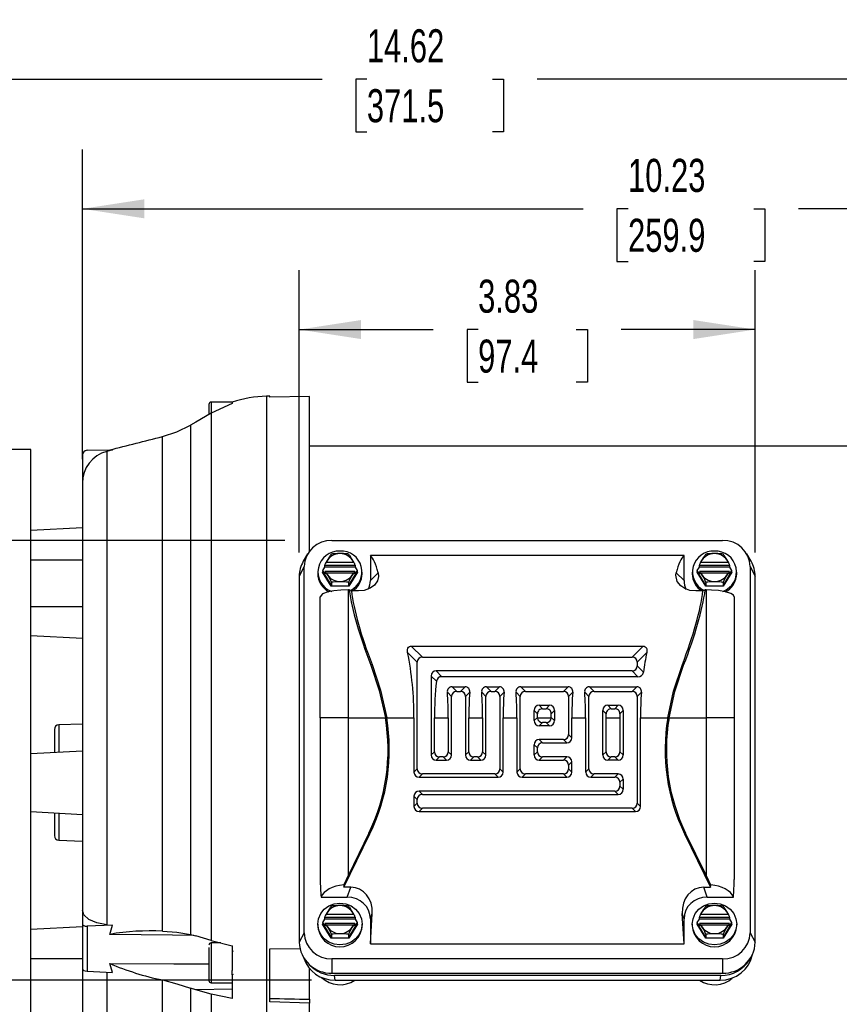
# Model space of a CAD drawing. Header units: inches. Extents: x 0 to 11, y 0 to 8.5.
# Tile 4 of 13: x 1.8 to 3.5, y 2.7 to 4.8. Entities that reach past the tile are written whole.
import ezdxf

# ---------------------------------------------------------------- set-up
doc = ezdxf.new("R2010")
doc.units = ezdxf.units.IN
doc.header["$MEASUREMENT"] = 0
doc.layers.add('DIMENSIONS', color=140, linetype='Continuous', lineweight=25)
doc.styles.add('SLDTEXTSTYLE0', font='TXT', dxfattribs={"width": 0.7})
doc.dimstyles.new('SLDDIMSTYLE1', dxfattribs={"dimtxt": 0.069444, "dimasz": 0.13, "dimexe": 0, "dimexo": 0.0625, "dimgap": 0.017361, "dimtad": 0, "dimtih": 1, "dimtoh": 1, "dimlfac": 4, "dimrnd": 1e-09, "dimzin": 4, "dimdsep": 46, "dimtxsty": 'SLDTEXTSTYLE0', "dimsah": 1, "dimcen": 0.09, "dimadec": 0, "dimazin": 1, "dimtfac": 1, "dimtofl": 0, "dimtmove": 0, "dimatfit": 3, "dimfxl": 0, "dimfrac": 2, "dimtolj": 1, "dimtzin": 12, "dimarcsym": 0})
doc.dimstyles.new('SLDDIMSTYLE2', dxfattribs={"dimtxt": 0.069444, "dimasz": 0.13, "dimexe": 0, "dimexo": 0.0625, "dimgap": 0.017361, "dimtad": 0, "dimtih": 1, "dimtoh": 1, "dimlfac": 4, "dimrnd": 1e-09, "dimzin": 12, "dimdsep": 46, "dimtxsty": 'SLDTEXTSTYLE0', "dimsah": 1, "dimcen": 0.09, "dimadec": 0, "dimazin": 3, "dimtfac": 1, "dimtmove": 0, "dimatfit": 0, "dimfxl": 0, "dimfrac": 2, "dimtolj": 1, "dimtzin": 12, "dimarcsym": 0})
doc.dimstyles.new('SLDDIMSTYLE3', dxfattribs={"dimtxt": 0.069444, "dimasz": 0.13, "dimexe": 0, "dimexo": 0.0625, "dimgap": 0.017361, "dimtad": 0, "dimtih": 1, "dimtoh": 1, "dimlfac": 4, "dimrnd": 1e-09, "dimzin": 12, "dimdsep": 46, "dimtxsty": 'SLDTEXTSTYLE0', "dimsah": 1, "dimcen": 0.09, "dimadec": 0, "dimazin": 3, "dimtfac": 1, "dimtofl": 0, "dimtmove": 0, "dimatfit": 3, "dimfxl": 0, "dimfrac": 2, "dimtolj": 1, "dimtzin": 12, "dimarcsym": 0})

# ---------------------------------------------------------------- blocks, each defined once
blk = doc.blocks.new('_D_2')
at = {"layer": 'DIMENSIONS'}
for p, q in [((4.0364, 3.0461), (4.0364, 2.0295)), ((3.3489, 2.1545), (3.0989, 2.1545)), ((3.5895, 2.1543), (3.5661, 2.1543)), ((3.5661, 2.1543), (3.5661, 2.0439)), ((3.7959, 2.1543), (3.8192, 2.1543)), ((3.8192, 2.1543), (3.8192, 2.0439)), ((4.0364, 2.1545), (4.2864, 2.1545)), ((3.5661, 2.0439), (3.5895, 2.0439)), ((3.8192, 2.0439), (3.7959, 2.0439))]:
    blk.add_line(p, q, dxfattribs=at)
for points in [[(3.3489, 2.1545), (3.2189, 2.1745), (3.2189, 2.1345)], [(4.0364, 2.1545), (4.1664, 2.1345), (4.1664, 2.1745)]]:
    blk.add_solid(points, dxfattribs=at)
at = {"layer": 'DIMENSIONS', "char_height": 0.06944, "attachment_point": 1, "style": 'SLDTEXTSTYLE0'}
for s, insert in [('2.75', (3.5895, 2.2594)), ('69.9', (3.5895, 2.1334))]:
    blk.add_mtext(s, dxfattribs=dict(at, insert=insert))
blk = doc.blocks.new('_D_4')
at = {"layer": 'DIMENSIONS'}
for p, q in [((2.3726, 3.6884), (0.5144, 3.6884)), ((0.6394, 3.6884), (0.6394, 3.3524)), ((0.5362, 3.2261), (0.5129, 3.2261)), ((0.5129, 3.2261), (0.5129, 3.1157)), ((0.7426, 3.2261), (0.7659, 3.2261)), ((0.7659, 3.2261), (0.7659, 3.1157)), ((0.5129, 3.1157), (0.5362, 3.1157)), ((0.7659, 3.1157), (0.7426, 3.1157)), ((0.6394, 2.7641), (0.6394, 3.1001)), ((2.4283, 2.7641), (0.5144, 2.7641))]:
    blk.add_line(p, q, dxfattribs=at)
for points in [[(0.6394, 3.6884), (0.6194, 3.5584), (0.6594, 3.5584)], [(0.6394, 2.7641), (0.6594, 2.8941), (0.6194, 2.8941)]]:
    blk.add_solid(points, dxfattribs=at)
at = {"layer": 'DIMENSIONS', "char_height": 0.06944, "attachment_point": 1, "style": 'SLDTEXTSTYLE0'}
for s, insert in [('3.70', (0.5362, 3.3312)), ('93.9', (0.5362, 3.2052))]:
    blk.add_mtext(s, dxfattribs=dict(at, insert=insert))
blk = doc.blocks.new('_D_5')
at = {"layer": 'DIMENSIONS'}
for p, q in [((0.8489, 3.7565), (0.8489, 4.7831)), ((4.5049, 3.3275), (4.5049, 4.7831)), ((0.8489, 4.6581), (2.4507, 4.6581)), ((2.5448, 4.658), (2.5215, 4.658)), ((2.5215, 4.658), (2.5215, 4.5475)), ((2.809, 4.658), (2.8323, 4.658)), ((2.8323, 4.658), (2.8323, 4.5475)), ((4.5049, 4.6581), (2.9031, 4.6581)), ((2.5215, 4.5475), (2.5448, 4.5475)), ((2.8323, 4.5475), (2.809, 4.5475))]:
    blk.add_line(p, q, dxfattribs=at)
for points in [[(0.8489, 4.6581), (0.9789, 4.6381), (0.9789, 4.6781)], [(4.5049, 4.6581), (4.3749, 4.6781), (4.3749, 4.6381)]]:
    blk.add_solid(points, dxfattribs=at)
at = {"layer": 'DIMENSIONS', "char_height": 0.06944, "attachment_point": 1, "style": 'SLDTEXTSTYLE0'}
for s, insert in [('14.62', (2.5448, 4.763)), ('371.5', (2.5448, 4.637))]:
    blk.add_mtext(s, dxfattribs=dict(at, insert=insert))
blk = doc.blocks.new('_D_7')
at = {"layer": 'DIMENSIONS'}
for p, q in [((2.4026, 3.6633), (2.4026, 4.2568)), ((3.3612, 3.6633), (3.3612, 4.2568)), ((2.4026, 4.1318), (2.6845, 4.1318)), ((2.7787, 4.1316), (2.7554, 4.1316)), ((2.7554, 4.1316), (2.7554, 4.0212)), ((2.9851, 4.1316), (3.0084, 4.1316)), ((3.0084, 4.1316), (3.0084, 4.0212)), ((3.3612, 4.1318), (3.0792, 4.1318)), ((2.7554, 4.0212), (2.7787, 4.0212)), ((3.0084, 4.0212), (2.9851, 4.0212))]:
    blk.add_line(p, q, dxfattribs=at)
for points in [[(2.4026, 4.1318), (2.5326, 4.1118), (2.5326, 4.1518)], [(3.3612, 4.1318), (3.2312, 4.1518), (3.2312, 4.1118)]]:
    blk.add_solid(points, dxfattribs=at)
at = {"layer": 'DIMENSIONS', "char_height": 0.06944, "attachment_point": 1, "style": 'SLDTEXTSTYLE0'}
for s, insert in [('3.83', (2.7787, 4.2367)), ('97.4', (2.7787, 4.1107))]:
    blk.add_mtext(s, dxfattribs=dict(at, insert=insert))
blk = doc.blocks.new('_D_8')
at = {"layer": 'DIMENSIONS'}
for p, q in [((1.9468, 3.8591), (1.9468, 4.5106)), ((4.5049, 3.3275), (4.5049, 4.5106)), ((1.9468, 4.3856), (2.9996, 4.3856)), ((3.0938, 4.3855), (3.0705, 4.3855)), ((3.0705, 4.3855), (3.0705, 4.2751)), ((3.358, 4.3855), (3.3813, 4.3855)), ((3.3813, 4.3855), (3.3813, 4.2751)), ((4.5049, 4.3856), (3.4521, 4.3856)), ((3.0705, 4.2751), (3.0938, 4.2751)), ((3.3813, 4.2751), (3.358, 4.2751))]:
    blk.add_line(p, q, dxfattribs=at)
for points in [[(1.9468, 4.3856), (2.0768, 4.3656), (2.0768, 4.4056)], [(4.5049, 4.3856), (4.3749, 4.4056), (4.3749, 4.3656)]]:
    blk.add_solid(points, dxfattribs=at)
at = {"layer": 'DIMENSIONS', "char_height": 0.06944, "attachment_point": 1, "style": 'SLDTEXTSTYLE0'}
for s, insert in [('10.23', (3.0938, 4.4906)), ('259.9', (3.0938, 4.3646))]:
    blk.add_mtext(s, dxfattribs=dict(at, insert=insert))

msp = doc.modelspace()

# ---------------------------------------------------------------- linework, layer by layer
for p, q in [((2.21259, 3.97431), (2.21259, 3.95333)), ((2.26181, 3.97924), (2.21752, 3.97924)), ((2.21752, 3.97924), (2.21752, 3.95652)), ((2.26181, 3.97635), (2.21753, 3.95619)), ((2.26181, 3.97891), (2.26181, 3.97924)), ((2.26181, 3.97889), (2.26181, 3.97635)), ((2.34055, 3.99194), (2.33412, 3.99177)), ((2.33412, 3.99177), (2.33412, 2.45409)), ((2.34055, 3.98938), (2.34055, 3.99194)), ((2.42421, 3.9914), (2.34055, 3.98938)), ((2.42421, 3.66586), (2.42421, 3.9914)), ((2.21753, 3.95619), (2.18519, 3.9374)), ((2.21753, 3.95619), (2.21753, 2.84727)), ((2.18519, 3.9374), (2.17428, 3.93109)), ((2.17428, 3.93109), (2.17428, 2.86021)), ((2.11493, 2.86706), (2.11493, 3.90693)), ((1.83858, 3.87933), (1.79133, 3.87933)), ((1.83858, 2.47973), (1.83858, 3.87933)), ((1.95652, 3.87794), (2.01005, 3.87888)), ((2.01005, 3.87888), (1.99791, 3.87566)), ((1.99791, 3.87566), (1.99791, 2.88066)), ((3.80216, 3.88696), (2.42421, 3.88696)), ((1.94685, 3.8681), (1.94685, 3.80911)), ((1.94685, 3.80911), (1.94685, 3.17953)), ((1.94685, 3.71483), (1.83858, 3.70915)), ((2.47145, 3.68843), (3.29232, 3.68843)), ((1.83858, 3.64803), (1.94685, 3.64803)), ((2.42029, 3.66009), (2.41118, 3.64464)), ((2.45957, 3.64304), (2.45902, 3.64269)), ((2.45957, 3.64304), (2.5168, 3.64304)), ((2.51735, 3.64269), (2.5168, 3.64304)), ((3.21161, 3.65659), (2.55216, 3.65659)), ((2.55216, 3.65659), (2.55216, 3.6041)), ((3.21161, 3.6041), (3.21161, 3.65659)), ((3.24698, 3.64304), (3.24642, 3.64269)), ((3.24698, 3.64304), (3.3042, 3.64304)), ((3.30475, 3.64269), (3.3042, 3.64304)), ((3.35259, 3.64464), (3.34348, 3.66009)), ((2.41297, 3.63347), (2.40255, 3.61327)), ((2.41297, 2.86396), (2.41297, 3.63347)), ((2.44143, 3.62204), (2.44143, 3.61867)), ((2.45142, 3.62204), (2.4521, 3.62315)), ((2.4521, 3.62224), (2.45142, 3.62204)), ((2.4698, 3.59212), (2.45142, 3.62204)), ((2.4521, 3.6251), (2.45639, 3.63208)), ((2.4521, 3.6251), (2.4521, 3.62224)), ((2.45639, 3.61812), (2.4521, 3.6251)), ((2.4521, 3.62224), (2.47014, 3.59287)), ((2.45639, 3.63673), (2.51998, 3.63673)), ((2.45639, 3.63208), (2.45639, 3.63673)), ((2.51998, 3.63208), (2.45639, 3.63208)), ((2.45639, 3.62276), (2.45639, 3.61812)), ((2.51981, 3.62306), (2.45656, 3.62306)), ((2.50623, 3.59287), (2.52427, 3.62224)), ((2.52495, 3.62204), (2.50657, 3.59212)), ((2.51998, 3.63673), (2.51998, 3.63208)), ((2.51998, 3.63208), (2.52427, 3.6251)), ((2.52427, 3.6251), (2.51998, 3.61812)), ((2.51998, 3.61812), (2.51998, 3.62276)), ((2.52427, 3.6251), (2.52427, 3.62224)), ((2.52427, 3.62315), (2.52495, 3.62204)), ((2.52427, 3.62224), (2.52495, 3.62204)), ((2.53494, 3.61867), (2.53494, 3.62204)), ((3.22883, 3.62204), (3.22883, 3.61867)), ((3.23882, 3.62204), (3.2395, 3.62315)), ((3.2395, 3.62224), (3.23882, 3.62204)), ((3.2572, 3.59212), (3.23882, 3.62204)), ((3.2395, 3.6251), (3.24379, 3.63208)), ((3.2395, 3.6251), (3.2395, 3.62224)), ((3.24379, 3.61812), (3.2395, 3.6251)), ((3.2395, 3.62224), (3.25754, 3.59287)), ((3.24379, 3.63673), (3.30738, 3.63673)), ((3.24379, 3.63208), (3.24379, 3.63673)), ((3.30738, 3.63208), (3.24379, 3.63208)), ((3.24379, 3.62276), (3.24379, 3.61812)), ((3.30721, 3.62306), (3.24396, 3.62306)), ((3.29363, 3.59287), (3.31167, 3.62224)), ((3.31235, 3.62204), (3.29397, 3.59212)), ((3.30738, 3.63673), (3.30738, 3.63208)), ((3.30738, 3.63208), (3.31167, 3.6251)), ((3.31167, 3.6251), (3.30738, 3.61812)), ((3.30738, 3.61812), (3.30738, 3.62276)), ((3.31167, 3.6251), (3.31167, 3.62224)), ((3.31167, 3.62315), (3.31235, 3.62204)), ((3.31167, 3.62224), (3.31235, 3.62204)), ((3.32234, 3.61867), (3.32234, 3.62204)), ((3.3508, 3.63347), (3.3508, 2.86396)), ((3.3508, 3.63347), (3.36122, 3.61327)), ((2.40255, 3.61327), (2.40255, 2.84376)), ((2.45902, 3.62016), (2.45957, 3.61982)), ((2.5168, 3.61982), (2.45957, 3.61982)), ((2.5168, 3.61982), (2.51735, 3.62016)), ((2.55216, 3.6041), (2.5686, 3.62053)), ((3.21161, 3.6041), (3.19517, 3.62053)), ((3.24642, 3.62016), (3.24698, 3.61982)), ((3.3042, 3.61982), (3.24698, 3.61982)), ((3.3042, 3.61982), (3.30475, 3.62016)), ((3.36122, 2.84376), (3.36122, 3.61327)), ((2.47014, 3.59287), (2.4698, 3.59212)), ((2.50657, 3.59212), (2.4698, 3.59212)), ((2.47014, 3.60038), (2.47014, 3.59287)), ((2.47014, 3.59287), (2.50623, 3.59287)), ((2.5059, 3.31541), (2.5059, 3.58452)), ((2.50759, 3.58452), (2.5059, 3.58452)), ((2.50623, 3.60038), (2.50623, 3.59287)), ((2.50623, 3.59287), (2.50657, 3.59212)), ((2.51246, 3.58228), (2.50759, 3.58452)), ((2.52742, 3.58228), (2.51246, 3.58228)), ((3.25131, 3.58228), (3.23635, 3.58228)), ((3.25618, 3.58452), (3.25131, 3.58228)), ((3.25787, 3.58452), (3.25618, 3.58452)), ((3.25754, 3.59287), (3.2572, 3.59212)), ((3.29397, 3.59212), (3.2572, 3.59212)), ((3.25754, 3.60038), (3.25754, 3.59287)), ((3.25754, 3.59287), (3.29363, 3.59287)), ((3.25787, 3.58452), (3.25787, 3.31541)), ((3.29363, 3.60038), (3.29363, 3.59287)), ((3.29363, 3.59287), (3.29397, 3.59212)), ((2.44685, 3.4164), (2.44685, 3.57019)), ((3.31692, 3.57019), (3.31692, 3.31541)), ((1.83858, 3.54961), (1.94685, 3.54961)), ((1.83858, 3.48849), (1.94685, 3.48282)), ((2.63827, 3.4666), (2.66145, 3.44342)), ((2.63827, 3.4666), (3.1255, 3.4666)), ((3.1255, 3.4666), (3.10232, 3.44342)), ((2.6305, 3.45296), (2.65075, 3.43272)), ((2.66145, 3.44342), (3.10232, 3.44342)), ((3.13327, 3.45296), (3.11302, 3.43272)), ((2.44685, 3.31541), (2.44685, 3.4164)), ((2.55576, 3.42755), (2.55316, 3.42628)), ((2.65075, 3.20838), (2.65075, 3.43272)), ((3.11302, 3.43272), (3.11302, 3.42492)), ((3.1263, 3.41164), (3.11302, 3.42492)), ((3.20801, 3.42755), (3.21061, 3.42628)), ((2.67995, 3.40351), (2.67995, 3.23759)), ((2.69092, 3.39255), (2.67995, 3.40351)), ((3.10232, 3.41422), (2.69066, 3.41422)), ((2.69066, 3.41422), (2.70272, 3.40215)), ((3.11438, 3.40215), (2.70272, 3.40215)), ((3.10232, 3.41422), (3.11438, 3.40215)), ((2.7238, 3.38107), (2.73363, 3.37124)), ((2.7238, 3.38107), (2.75126, 3.38107)), ((2.75126, 3.38107), (2.74143, 3.37124)), ((2.79598, 3.38107), (2.80581, 3.37124)), ((2.79598, 3.38107), (2.82343, 3.38107)), ((2.82343, 3.38107), (2.8136, 3.37124)), ((2.86816, 3.38107), (2.87799, 3.37124)), ((2.86816, 3.38107), (2.96779, 3.38107)), ((2.96779, 3.38107), (2.95796, 3.37124)), ((3.01251, 3.38107), (3.02234, 3.37124)), ((3.01251, 3.38107), (3.11215, 3.38107)), ((3.11215, 3.38107), (3.10232, 3.37124)), ((2.71406, 3.36941), (2.72293, 3.36054)), ((2.72293, 3.23759), (2.72293, 3.36054)), ((2.73363, 3.37124), (2.74143, 3.37124)), ((2.761, 3.36941), (2.75213, 3.36054)), ((2.75213, 3.36054), (2.75213, 3.23759)), ((2.78623, 3.36941), (2.7951, 3.36054)), ((2.7951, 3.23759), (2.7951, 3.36054)), ((2.80581, 3.37124), (2.8136, 3.37124)), ((2.83318, 3.36941), (2.82431, 3.36054)), ((2.82431, 3.36054), (2.82431, 3.20838)), ((2.85841, 3.36941), (2.86728, 3.36054)), ((2.86728, 3.20838), (2.86728, 3.36054)), ((2.87799, 3.37124), (2.95796, 3.37124)), ((2.97754, 3.36941), (2.96867, 3.36054)), ((2.96867, 3.36054), (2.96867, 3.28056)), ((3.00277, 3.36941), (3.01164, 3.36054)), ((3.01164, 3.20838), (3.01164, 3.36054)), ((3.02234, 3.37124), (3.10232, 3.37124)), ((3.12189, 3.36941), (3.11302, 3.36054)), ((3.11302, 3.36054), (3.11302, 3.13621)), ((2.90719, 3.34204), (2.91433, 3.3349)), ((2.90719, 3.34204), (2.92876, 3.34204)), ((2.91433, 3.3349), (2.92162, 3.3349)), ((2.92162, 3.3349), (2.92876, 3.34204)), ((3.05155, 3.34204), (3.07311, 3.34204)), ((3.05155, 3.34204), (3.05869, 3.3349)), ((3.05869, 3.3349), (3.06597, 3.3349)), ((3.06597, 3.3349), (3.07311, 3.34204)), ((2.5059, 3.31541), (2.44685, 3.31541)), ((2.44685, 3.31541), (2.44685, 2.97605)), ((2.5059, 2.98514), (2.5059, 3.31541)), ((2.5059, 3.31541), (2.58379, 3.31541)), ((2.58646, 3.31541), (2.64386, 3.31541)), ((2.64386, 3.31541), (2.64386, 3.2015)), ((2.68684, 3.24447), (2.68684, 3.31541)), ((2.68684, 3.31541), (2.71604, 3.31541)), ((2.71604, 3.31541), (2.71604, 3.24447)), ((2.75902, 3.24447), (2.75902, 3.31541)), ((2.75902, 3.31541), (2.78822, 3.31541)), ((2.78822, 3.31541), (2.78822, 3.24447)), ((2.83119, 3.2015), (2.83119, 3.31541)), ((2.83119, 3.31541), (2.8604, 3.31541)), ((2.8604, 3.31541), (2.8604, 3.2015)), ((2.89649, 3.30977), (2.89649, 3.33133)), ((2.90343, 3.32439), (2.89649, 3.33133)), ((2.89649, 3.30977), (2.90337, 3.31665)), ((2.90337, 3.31665), (2.90343, 3.32439)), ((2.90337, 3.31665), (2.90344, 3.31541)), ((2.90344, 3.31541), (2.93251, 3.31541)), ((2.93251, 3.31541), (2.93258, 3.31665)), ((2.93946, 3.33133), (2.93252, 3.32439)), ((2.93258, 3.31665), (2.93252, 3.32439)), ((2.93258, 3.31665), (2.93946, 3.30977)), ((2.93946, 3.33133), (2.93946, 3.30977)), ((2.97555, 3.27368), (2.97555, 3.31541)), ((2.97555, 3.31541), (3.00476, 3.31541)), ((3.00476, 3.31541), (3.00476, 3.2015)), ((3.04084, 3.23759), (3.04084, 3.33133)), ((3.04778, 3.32439), (3.04084, 3.33133)), ((3.04773, 3.31541), (3.04778, 3.32439)), ((3.04773, 3.24447), (3.04773, 3.31541)), ((3.04773, 3.31541), (3.07693, 3.31541)), ((3.08382, 3.33133), (3.07688, 3.32439)), ((3.07688, 3.32439), (3.07693, 3.31541)), ((3.07693, 3.31541), (3.07693, 3.24447)), ((3.08382, 3.33133), (3.08382, 3.23759)), ((3.11991, 3.12932), (3.11991, 3.31541)), ((3.11991, 3.31541), (3.17731, 3.31541)), ((3.17998, 3.31541), (3.25787, 3.31541)), ((3.31692, 3.31541), (3.25787, 3.31541)), ((3.25787, 3.31541), (3.25787, 2.98514)), ((3.31692, 3.31541), (3.31692, 2.97605)), ((1.88779, 3.29099), (1.88779, 3.24323)), ((1.94685, 3.30256), (1.89729, 3.30083)), ((1.89729, 3.30083), (1.89729, 3.24373)), ((2.91408, 3.30595), (2.90719, 3.29906)), ((2.92876, 3.29906), (2.90719, 3.29906)), ((2.92187, 3.30595), (2.91408, 3.30595)), ((2.92876, 3.29906), (2.92187, 3.30595)), ((2.96867, 3.28056), (2.97555, 3.27368)), ((2.89649, 3.23759), (2.89649, 3.25915)), ((2.90337, 3.25227), (2.89649, 3.25915)), ((2.90337, 3.24447), (2.90337, 3.25227)), ((2.95796, 3.26986), (2.90719, 3.26986)), ((2.90719, 3.26986), (2.91408, 3.26297)), ((2.91408, 3.26297), (2.96485, 3.26297)), ((2.95796, 3.26986), (2.96485, 3.26297)), ((1.83858, 3.24065), (1.94685, 3.24632)), ((2.67995, 3.23759), (2.68684, 3.24447)), ((2.69754, 3.23377), (2.69066, 3.22688)), ((2.70534, 3.23377), (2.69754, 3.23377)), ((2.71222, 3.22688), (2.70534, 3.23377)), ((2.71604, 3.24447), (2.72293, 3.23759)), ((2.75213, 3.23759), (2.75902, 3.24447)), ((2.76972, 3.23377), (2.76284, 3.22688)), ((2.77752, 3.23377), (2.76972, 3.23377)), ((2.7844, 3.22688), (2.77752, 3.23377)), ((2.78822, 3.24447), (2.7951, 3.23759)), ((2.89649, 3.23759), (2.90337, 3.24447)), ((2.91408, 3.23377), (2.90719, 3.22688)), ((2.96485, 3.23377), (2.91408, 3.23377)), ((2.95796, 3.22688), (2.96485, 3.23377)), ((3.04084, 3.23759), (3.04773, 3.24447)), ((3.05843, 3.23377), (3.05155, 3.22688)), ((3.06623, 3.23377), (3.05843, 3.23377)), ((3.07311, 3.22688), (3.06623, 3.23377)), ((3.07693, 3.24447), (3.08382, 3.23759)), ((2.64386, 3.2015), (2.65075, 3.20838)), ((2.69066, 3.22688), (2.71222, 3.22688)), ((2.76284, 3.22688), (2.7844, 3.22688)), ((2.82431, 3.20838), (2.83119, 3.2015)), ((2.8604, 3.2015), (2.86728, 3.20838)), ((2.90719, 3.22688), (2.95796, 3.22688)), ((2.96867, 3.21618), (2.97555, 3.22306)), ((2.96867, 3.21618), (2.96867, 3.20838)), ((2.96867, 3.20838), (2.97555, 3.2015)), ((2.97555, 3.2015), (2.97555, 3.22306)), ((3.00476, 3.2015), (3.01164, 3.20838)), ((3.07311, 3.22688), (3.05155, 3.22688)), ((2.66145, 3.19768), (2.65457, 3.1908)), ((2.65457, 3.1908), (2.82049, 3.1908)), ((2.8136, 3.19768), (2.66145, 3.19768)), ((2.8136, 3.19768), (2.82049, 3.1908)), ((2.87799, 3.19768), (2.8711, 3.1908)), ((2.8711, 3.1908), (2.96485, 3.1908)), ((2.95796, 3.19768), (2.87799, 3.19768)), ((2.95796, 3.19768), (2.96485, 3.1908)), ((3.02234, 3.19768), (3.01546, 3.1908)), ((3.01546, 3.1908), (3.06623, 3.1908)), ((3.07311, 3.19768), (3.02234, 3.19768)), ((3.06623, 3.1908), (3.07311, 3.19768)), ((1.94685, 3.17953), (1.94685, 2.91162)), ((3.08382, 3.18698), (3.07693, 3.18009)), ((3.07693, 3.18009), (3.07693, 3.1723)), ((3.07693, 3.1723), (3.08382, 3.16541)), ((3.08382, 3.18698), (3.08382, 3.16541)), ((2.65075, 3.144), (2.64386, 3.15089)), ((2.64386, 3.15089), (2.64386, 3.12932)), ((2.66145, 3.15471), (2.65457, 3.16159)), ((3.06623, 3.16159), (2.65457, 3.16159)), ((2.66145, 3.15471), (3.07311, 3.15471)), ((3.07311, 3.15471), (3.06623, 3.16159)), ((2.65075, 3.13621), (2.64386, 3.12932)), ((2.65075, 3.13621), (2.65075, 3.144)), ((2.66145, 3.1255), (2.65457, 3.11862)), ((3.10232, 3.1255), (2.66145, 3.1255)), ((3.10232, 3.1255), (3.1092, 3.11862)), ((3.11302, 3.13621), (3.11991, 3.12932)), ((1.83858, 3.11841), (1.94685, 3.11274)), ((1.88779, 3.11583), (1.88779, 3.06807)), ((1.89729, 3.11534), (1.89729, 3.05823)), ((2.65457, 3.11862), (3.1092, 3.11862)), ((2.49632, 2.95948), (2.55124, 3.07208)), ((2.54887, 3.07324), (2.5059, 2.98514)), ((2.54887, 3.07324), (2.55124, 3.07208)), ((3.21253, 3.07208), (3.2149, 3.07324)), ((3.21253, 3.07208), (3.26745, 2.95948)), ((3.25787, 2.98514), (3.2149, 3.07324)), ((1.89729, 3.05823), (1.94685, 3.0565)), ((2.49617, 2.96469), (2.49632, 2.95948)), ((3.26745, 2.95948), (3.2676, 2.96469)), ((2.44842, 2.93887), (2.5037, 2.93887)), ((2.51085, 2.95948), (2.49632, 2.95948)), ((2.5037, 2.93887), (2.51085, 2.95948)), ((3.26007, 2.93887), (3.25292, 2.95948)), ((3.25292, 2.95948), (3.26745, 2.95948)), ((3.26007, 2.93887), (3.31535, 2.93887)), ((1.94685, 2.91162), (1.94685, 2.88213)), ((2.45957, 2.90312), (2.45902, 2.90277)), ((2.45957, 2.90312), (2.5168, 2.90312)), ((2.51735, 2.90277), (2.5168, 2.90312)), ((2.55216, 2.84084), (2.55599, 2.90436)), ((2.55216, 2.89333), (2.55599, 2.90436)), ((3.21161, 2.84084), (3.20778, 2.90436)), ((3.21161, 2.89333), (3.20778, 2.90436)), ((3.24698, 2.90312), (3.24642, 2.90277)), ((3.24698, 2.90312), (3.3042, 2.90312)), ((3.30475, 2.90277), (3.3042, 2.90312)), ((1.94685, 2.88213), (1.94685, 2.78836)), ((2.01005, 2.87961), (1.95652, 2.87765)), ((1.95652, 2.87765), (1.95652, 2.783)), ((1.99791, 2.88066), (2.01005, 2.87961)), ((2.00422, 2.86054), (2.01005, 2.87961)), ((2.44143, 2.88212), (2.44143, 2.87876)), ((2.45142, 2.88212), (2.4521, 2.88323)), ((2.4521, 2.88232), (2.45142, 2.88212)), ((2.4698, 2.8522), (2.45142, 2.88212)), ((2.4521, 2.88519), (2.45639, 2.89217)), ((2.4521, 2.88519), (2.4521, 2.88232)), ((2.45639, 2.8782), (2.4521, 2.88519)), ((2.4521, 2.88232), (2.47014, 2.85296)), ((2.45639, 2.89681), (2.51998, 2.89681)), ((2.45639, 2.89217), (2.45639, 2.89681)), ((2.51998, 2.89217), (2.45639, 2.89217)), ((2.45639, 2.88285), (2.45639, 2.8782)), ((2.51981, 2.88315), (2.45656, 2.88315)), ((2.45902, 2.88025), (2.45957, 2.87991)), ((2.5168, 2.87991), (2.45957, 2.87991)), ((2.50623, 2.85296), (2.52427, 2.88232)), ((2.52495, 2.88212), (2.50657, 2.8522)), ((2.5168, 2.87991), (2.51735, 2.88025)), ((2.51998, 2.89681), (2.51998, 2.89217)), ((2.51998, 2.89217), (2.52427, 2.88519)), ((2.52427, 2.88519), (2.51998, 2.8782)), ((2.51998, 2.8782), (2.51998, 2.88285)), ((2.52427, 2.88519), (2.52427, 2.88232)), ((2.52427, 2.88323), (2.52495, 2.88212)), ((2.52427, 2.88232), (2.52495, 2.88212)), ((2.53494, 2.87876), (2.53494, 2.88212)), ((2.55216, 2.89333), (2.55216, 2.84084)), ((3.21161, 2.84084), (3.21161, 2.89333)), ((3.22883, 2.88212), (3.22883, 2.87876)), ((3.23882, 2.88212), (3.2395, 2.88323)), ((3.2395, 2.88232), (3.23882, 2.88212)), ((3.2572, 2.8522), (3.23882, 2.88212)), ((3.2395, 2.88519), (3.24379, 2.89217)), ((3.2395, 2.88519), (3.2395, 2.88232)), ((3.24379, 2.8782), (3.2395, 2.88519)), ((3.2395, 2.88232), (3.25754, 2.85296)), ((3.24379, 2.89681), (3.30738, 2.89681)), ((3.24379, 2.89217), (3.24379, 2.89681)), ((3.30738, 2.89217), (3.24379, 2.89217)), ((3.24379, 2.88285), (3.24379, 2.8782)), ((3.30721, 2.88315), (3.24396, 2.88315)), ((3.24642, 2.88025), (3.24698, 2.87991)), ((3.3042, 2.87991), (3.24698, 2.87991)), ((3.29363, 2.85296), (3.31167, 2.88232)), ((3.31235, 2.88212), (3.29397, 2.8522)), ((3.3042, 2.87991), (3.30475, 2.88025)), ((3.30738, 2.89681), (3.30738, 2.89217)), ((3.30738, 2.89217), (3.31167, 2.88519)), ((3.31167, 2.88519), (3.30738, 2.8782)), ((3.30738, 2.8782), (3.30738, 2.88285)), ((3.31167, 2.88519), (3.31167, 2.88232)), ((3.31167, 2.88323), (3.31235, 2.88212)), ((3.31167, 2.88232), (3.31235, 2.88212)), ((3.32234, 2.87876), (3.32234, 2.88212)), ((1.94685, 2.87624), (1.83858, 2.87057)), ((2.17428, 2.86021), (2.18519, 2.85716)), ((2.21753, 2.84727), (2.18519, 2.85716)), ((2.41297, 2.86396), (2.40255, 2.84376)), ((2.47014, 2.86047), (2.47014, 2.85296)), ((2.50623, 2.86047), (2.50623, 2.85296)), ((3.25754, 2.86047), (3.25754, 2.85296)), ((3.29363, 2.86047), (3.29363, 2.85296)), ((3.3508, 2.86396), (3.36122, 2.84376)), ((2.23751, 2.84242), (2.21752, 2.84242)), ((2.21752, 2.84242), (2.21752, 2.75876)), ((2.21753, 2.84727), (2.26181, 2.83653)), ((2.26181, 2.83653), (2.26181, 2.83726)), ((2.26181, 2.83653), (2.26181, 2.78448)), ((2.47014, 2.85296), (2.4698, 2.8522)), ((2.50657, 2.8522), (2.4698, 2.8522)), ((2.47014, 2.85296), (2.50623, 2.85296)), ((2.50623, 2.85296), (2.50657, 2.8522)), ((2.55216, 2.84084), (3.21161, 2.84084)), ((3.25754, 2.85296), (3.2572, 2.8522)), ((3.29397, 2.8522), (3.2572, 2.8522)), ((3.25754, 2.85296), (3.29363, 2.85296)), ((3.29363, 2.85296), (3.29397, 2.8522)), ((2.21259, 2.83256), (2.21259, 2.76374)), ((2.34055, 2.83035), (2.4053, 2.83104)), ((2.34055, 2.71885), (2.34055, 2.83035)), ((1.83858, 2.80945), (1.94685, 2.80945)), ((2.01005, 2.78011), (2.00422, 2.79928)), ((3.29232, 2.809), (2.47145, 2.809)), ((2.47145, 2.809), (2.47145, 2.77902)), ((3.29232, 2.809), (3.29232, 2.77902)), ((1.94685, 2.7868), (1.94685, 2.54763)), ((1.95652, 2.783), (2.01005, 2.78011)), ((1.99791, 2.78076), (1.99791, 2.48108)), ((2.26181, 2.77522), (2.26181, 2.78448)), ((2.26181, 2.77402), (2.26181, 2.72572)), ((2.42421, 2.72401), (2.42421, 2.78879)), ((2.47145, 2.77902), (3.29232, 2.77902)), ((2.47832, 2.7641), (2.47651, 2.77419)), ((3.28914, 2.77419), (2.47651, 2.77419)), ((3.28733, 2.7641), (3.28914, 2.77419)), ((2.11493, 2.45238), (2.11493, 2.7646)), ((2.21752, 2.75876), (2.26181, 2.75876)), ((2.47832, 2.7641), (3.28733, 2.7641)), ((2.17428, 2.74728), (2.17428, 2.46409)), ((2.18519, 2.74403), (2.17428, 2.74728)), ((2.26181, 2.74519), (2.18519, 2.74403)), ((2.21753, 2.73513), (2.18519, 2.74403)), ((2.26181, 2.72572), (2.21753, 2.73513)), ((2.21753, 2.73513), (2.21753, 2.46573)), ((2.42421, 2.71595), (2.34055, 2.71885)), ((2.42421, 2.72401), (2.42421, 2.71595)), ((2.42421, 2.45169), (2.42421, 2.71595))]:
    msp.add_line(p, q)
at = {"flags": 128}
for points in [[(2.11493, 3.90693), (2.14509, 3.91689), (2.17428, 3.93109)], [(2.47014, 3.65911), (2.47007, 3.65928), (2.46986, 3.65921), (2.46935, 3.65872), (2.46823, 3.65728), (2.46471, 3.65193), (2.45902, 3.64269)], [(2.50623, 3.65911), (2.50607, 3.65941), (2.50566, 3.65967), (2.50463, 3.66002), (2.50239, 3.6604), (2.49536, 3.66077), (2.48286, 3.66079), (2.47862, 3.66071), (2.47407, 3.66041), (2.47248, 3.66018), (2.47108, 3.65982), (2.47047, 3.65954), (2.47016, 3.6592), (2.47014, 3.65911)], [(2.51735, 3.64269), (2.51243, 3.65069), (2.50866, 3.65655), (2.50773, 3.65785), (2.50688, 3.65888), (2.5065, 3.65922), (2.50626, 3.65926), (2.50623, 3.65911)], [(3.25754, 3.65911), (3.25747, 3.65928), (3.25726, 3.65921), (3.25675, 3.65872), (3.25563, 3.65728), (3.25211, 3.65193), (3.24642, 3.64269)], [(3.29363, 3.65911), (3.29348, 3.65941), (3.29307, 3.65967), (3.29204, 3.66002), (3.2898, 3.6604), (3.28277, 3.66077), (3.27026, 3.66079), (3.26602, 3.66071), (3.26147, 3.66041), (3.25988, 3.66018), (3.25848, 3.65982), (3.25787, 3.65954), (3.25756, 3.6592), (3.25754, 3.65911)], [(3.30475, 3.64269), (3.29983, 3.65069), (3.29606, 3.65655), (3.29513, 3.65785), (3.29428, 3.65888), (3.2939, 3.65922), (3.29366, 3.65926), (3.29363, 3.65911)], [(2.47014, 3.60038), (2.47029, 3.60068), (2.4707, 3.60094), (2.47174, 3.60129), (2.47397, 3.60167), (2.481, 3.60204), (2.49351, 3.60205), (2.49775, 3.60198), (2.5023, 3.60168), (2.50389, 3.60145), (2.50529, 3.60109), (2.5059, 3.60081), (2.50621, 3.60047), (2.50623, 3.60038)], [(2.5686, 3.62053), (2.56937, 3.61248), (2.56726, 3.60384), (2.56104, 3.59477), (2.55187, 3.58802), (2.5392, 3.58348), (2.52742, 3.58228)], [(3.23635, 3.58228), (3.22403, 3.5836), (3.21312, 3.58739), (3.20469, 3.59293), (3.19726, 3.60225), (3.1944, 3.61571), (3.19517, 3.62053)], [(3.25754, 3.60038), (3.2577, 3.60068), (3.25811, 3.60094), (3.25914, 3.60129), (3.26138, 3.60167), (3.26841, 3.60204), (3.28091, 3.60205), (3.28515, 3.60198), (3.2897, 3.60168), (3.29129, 3.60145), (3.29269, 3.60109), (3.2933, 3.60081), (3.29361, 3.60047), (3.29363, 3.60038)], [(2.5059, 3.58452), (2.48974, 3.58401), (2.47549, 3.5826), (2.46349, 3.5804), (2.45173, 3.5762), (2.44685, 3.57019)], [(3.31692, 3.57019), (3.31539, 3.57367), (3.31016, 3.57716), (3.29858, 3.5808), (3.28415, 3.58312), (3.26899, 3.58428), (3.25787, 3.58452)], [(2.6305, 3.45296), (2.63018, 3.45839), (2.63101, 3.46177), (2.63254, 3.4642), (2.63437, 3.46565), (2.63665, 3.46646), (2.63827, 3.4666)], [(3.1255, 3.4666), (3.12796, 3.46626), (3.13015, 3.46517), (3.13172, 3.46361), (3.13313, 3.46075), (3.13365, 3.45593), (3.13327, 3.45296)], [(2.55316, 3.42628), (2.57088, 3.37315), (2.58379, 3.31541)], [(2.55576, 3.42755), (2.57349, 3.3739), (2.58646, 3.31541)], [(3.17731, 3.31541), (3.18975, 3.37197), (3.20801, 3.42755)], [(3.17998, 3.31541), (3.19238, 3.37134), (3.21061, 3.42628)], [(2.48818, 2.92605), (2.50028, 2.92456), (2.51156, 2.92017), (2.52124, 2.91319), (2.52867, 2.90409), (2.53334, 2.89349), (2.53494, 2.88212), (2.53334, 2.87075), (2.52867, 2.86016), (2.52124, 2.85106), (2.51156, 2.84408), (2.50028, 2.83969), (2.48818, 2.83819), (2.47608, 2.83969), (2.46481, 2.84408), (2.45513, 2.85106), (2.4477, 2.86016), (2.44303, 2.87075), (2.44143, 2.88212), (2.44303, 2.89349), (2.4477, 2.90409), (2.45513, 2.91319), (2.46481, 2.92017), (2.47608, 2.92456), (2.48818, 2.92605)], [(2.47014, 2.9192), (2.47007, 2.91937), (2.46986, 2.9193), (2.46935, 2.9188), (2.46823, 2.91737), (2.46471, 2.91201), (2.45902, 2.90277)], [(2.50623, 2.9192), (2.50607, 2.91949), (2.50566, 2.91975), (2.50463, 2.9201), (2.50239, 2.92049), (2.49536, 2.92085), (2.48286, 2.92087), (2.47862, 2.9208), (2.47407, 2.9205), (2.47248, 2.92026), (2.47108, 2.91991), (2.47047, 2.91962), (2.47016, 2.91929), (2.47014, 2.9192)], [(2.51735, 2.90277), (2.51243, 2.91077), (2.50866, 2.91664), (2.50773, 2.91793), (2.50688, 2.91896), (2.5065, 2.9193), (2.50626, 2.91934), (2.50623, 2.9192)], [(3.27559, 2.92605), (3.28769, 2.92456), (3.29896, 2.92017), (3.30864, 2.91319), (3.31607, 2.90409), (3.32075, 2.89349), (3.32234, 2.88212), (3.32075, 2.87075), (3.31607, 2.86016), (3.30864, 2.85106), (3.29896, 2.84408), (3.28769, 2.83969), (3.27559, 2.83819), (3.26349, 2.83969), (3.25221, 2.84408), (3.24253, 2.85106), (3.2351, 2.86016), (3.23043, 2.87075), (3.22883, 2.88212), (3.23043, 2.89349), (3.2351, 2.90409), (3.24253, 2.91319), (3.25221, 2.92017), (3.26349, 2.92456), (3.27559, 2.92605)], [(3.25754, 2.9192), (3.25747, 2.91937), (3.25726, 2.9193), (3.25675, 2.9188), (3.25563, 2.91737), (3.25211, 2.91201), (3.24642, 2.90277)], [(3.29363, 2.9192), (3.29348, 2.91949), (3.29307, 2.91975), (3.29204, 2.9201), (3.2898, 2.92049), (3.28277, 2.92085), (3.27026, 2.92087), (3.26602, 2.9208), (3.26147, 2.9205), (3.25988, 2.92026), (3.25848, 2.91991), (3.25787, 2.91962), (3.25756, 2.91929), (3.25754, 2.9192)], [(3.30475, 2.90277), (3.29983, 2.91077), (3.29606, 2.91664), (3.29513, 2.91793), (3.29428, 2.91896), (3.2939, 2.9193), (3.29366, 2.91934), (3.29363, 2.9192)], [(1.99791, 2.88066), (1.97697, 2.88448), (1.96037, 2.8917), (1.94996, 2.9015), (1.94685, 2.91162)], [(2.18133, 2.85824), (2.13607, 2.85883), (2.00422, 2.86054)], [(2.11493, 2.86706), (2.14509, 2.86519), (2.17428, 2.86021)], [(2.47014, 2.86047), (2.47029, 2.86076), (2.4707, 2.86102), (2.47174, 2.86137), (2.47397, 2.86175), (2.481, 2.86212), (2.49351, 2.86214), (2.49775, 2.86207), (2.5023, 2.86177), (2.50389, 2.86153), (2.50529, 2.86118), (2.5059, 2.86089), (2.50621, 2.86056), (2.50623, 2.86047)], [(3.25754, 2.86047), (3.2577, 2.86076), (3.25811, 2.86102), (3.25914, 2.86137), (3.26138, 2.86175), (3.26841, 2.86212), (3.28091, 2.86214), (3.28515, 2.86207), (3.2897, 2.86177), (3.29129, 2.86153), (3.29269, 2.86118), (3.2933, 2.86089), (3.29361, 2.86056), (3.29363, 2.86047)], [(2.00422, 2.79928), (2.13879, 2.79867), (2.21259, 2.79835)], [(2.11493, 2.7646), (2.14509, 2.75652), (2.17428, 2.74728)]]:
    msp.add_lwpolyline(points, dxfattribs=at)
for centre, radius, start, end in [((2.21752, 3.97431), 0.00492, 90, 180), ((2.34056, 3.74579), 0.24606, 91.5, 108.66641), ((-0.81309, 15.18764), 11.65451, 283.988979, 284.550619), ((1.95669, 3.8681), 0.00984, 91, 180), ((2.01557, 3.80925), 0.06872, 104.88891, 180.11843), ((2.46974, 3.63165), 0.0568, 88.27456, 178.16379), ((3.29403, 3.63165), 0.0568, 1.83621, 91.72544), ((2.48573, 3.62233), 0.04371, 86.78545, 250.11644), ((2.4909, 3.62242), 0.04364, 296.30688, 93.56765), ((3.27308, 3.62236), 0.04368, 86.70505, 243.42043), ((3.27822, 3.62237), 0.04368, 290.08739, 93.45865), ((2.46436, 3.61314), 0.0618, 149.36693, 179.88221), ((2.48818, 3.62893), 0.0319, 26.24064, 153.75936), ((3.27559, 3.62893), 0.0319, 26.24064, 153.75936), ((3.29941, 3.61314), 0.0618, 0.11779, 30.63307), ((2.4852, 3.61935), 0.04377, 180.89257, 242.7506), ((2.41144, 3.5804), 0.06201, 18.80314, 39.89274), ((2.48818, 3.63393), 0.0319, 206.24064, 333.75936), ((2.58447, 3.56941), 0.08415, 142.90216, 158.40196), ((2.49157, 3.61917), 0.04337, 301.72845, 359.34232), ((3.2722, 3.61917), 0.04337, 180.65768, 238.27155), ((3.19885, 3.5804), 0.06201, 18.80314, 39.89274), ((3.27559, 3.63393), 0.0319, 206.24064, 333.75936), ((3.37187, 3.56941), 0.08415, 142.90216, 158.40196), ((3.27835, 3.61948), 0.04399, 296.75774, 358.94407), ((2.70196, 3.39103), 0.01115, 86.11018, 172.18433), ((3.11484, 3.41381), 0.01167, 267.73278, 349.27723), ((2.72389, 3.37109), 0.00998, 90.51181, 189.73153), ((2.75111, 3.37104), 0.01003, 350.62062, 89.13603), ((2.79607, 3.37109), 0.00998, 90.51181, 189.73153), ((2.82328, 3.37104), 0.01003, 350.62062, 89.13603), ((2.86825, 3.37109), 0.00998, 90.51181, 189.73153), ((2.96764, 3.37104), 0.01003, 350.62062, 89.13603), ((3.0126, 3.37109), 0.00998, 90.51181, 189.73153), ((3.112, 3.37104), 0.01003, 350.62062, 89.13603), ((2.91396, 3.32437), 0.01053, 87.96266, 179.86859), ((2.92195, 3.32433), 0.01057, 0.32781, 91.84093), ((3.05832, 3.32437), 0.01053, 87.96266, 179.86859), ((3.06631, 3.32433), 0.01057, 0.32781, 91.84093), ((2.18909, 3.24871), 0.40029, 334, 9.59055), ((2.18909, 3.24871), 0.40293, 334, 9.52719), ((3.57468, 3.24871), 0.40293, 170.47281, 206), ((3.57468, 3.24871), 0.40029, 170.40945, 206), ((1.89763, 3.29099), 0.00984, 92, 180), ((1.89763, 3.06807), 0.00984, 180, 268), ((2.48818, 2.88902), 0.0319, 26.24064, 153.75936), ((3.27559, 2.88902), 0.0319, 26.24064, 153.75936), ((2.48818, 2.8811), 0.04681, 182.86749, 357.13251), ((2.41144, 2.84048), 0.06201, 18.80314, 39.89274), ((2.48818, 2.89401), 0.0319, 206.24064, 333.75936), ((2.58447, 2.82949), 0.08415, 142.90216, 158.40196), ((3.27559, 2.8811), 0.04681, 182.86749, 357.13251), ((3.19885, 2.84048), 0.06201, 18.80314, 39.89274), ((3.27559, 2.89401), 0.0319, 206.24064, 333.75936), ((3.37187, 2.82949), 0.08415, 142.90216, 158.40196), ((2.08806, 2.37993), 0.48787, 86.84217, 99.89565), ((2.46974, 2.86578), 0.0568, 181.83621, 271.72544), ((3.29403, 2.86578), 0.0568, 268.27456, 358.16379), ((2.21752, 2.8375), 0.00492, 90, 180), ((2.46944, 2.8459), 0.06692, 181.83621, 271.72544), ((3.29433, 2.8459), 0.06692, 268.27456, 358.16379), ((2.26378, 2.82717), 0.00197, 180, 270), ((2.23495, 3.34189), 0.58964, 246.96326, 258.25541), ((2.26378, 2.77402), 0.00197, 90, 180), ((2.21752, 2.76368), 0.00492, 180, 270), ((2.48823, 2.81111), 0.05654, 226.45356, 303.7491), ((3.27556, 2.81105), 0.0565, 236.20038, 311.56487)]:
    msp.add_arc(centre, radius, start, end)
for centre, major_axis, ratio, start_param, end_param in [((2.45923, 3.64135), (0.00274, 0.0049), 0.1514982, 1.3811894, 2.8770522), ((2.51714, 3.64135), (-0.00274, 0.0049), 0.1514982, 3.4061331, 4.9019959), ((2.5237, 3.31541), (0.02136, 0.34447), 0.1650759, 5.810713, 6.1548681), ((3.24007, 3.31541), (-0.02136, 0.34447), 0.1650759, 0.1283172, 0.4724723), ((3.24663, 3.64135), (0.00274, 0.0049), 0.1514982, 1.3811894, 2.8770522), ((3.30454, 3.64135), (-0.00274, 0.0049), 0.1514982, 3.4061331, 4.9019959), ((2.45923, 3.61814), (-0.00274, 0.0049), 0.1514982, 5.051863, 6.5477258), ((2.51714, 3.61814), (0.00274, 0.0049), 0.1514982, 6.0186448, 7.5145076), ((3.24663, 3.61814), (-0.00274, 0.0049), 0.1514982, 5.051863, 6.5477258), ((3.30454, 3.61814), (0.00274, 0.0049), 0.1514982, 6.0186448, 7.5145076), ((2.50219, 3.60551), (0.04886, -0.01121), 0.9331975, 6.0978466, 6.494142), ((3.26158, 3.60551), (0.04886, 0.01121), 0.9331975, 2.9306359, 3.3363589), ((2.70756, 3.31541), (-0.18455, 0.35161), 0.2373577, 0.5843246, 1.1285896), ((2.70756, 3.31541), (-0.17943, 0.34185), 0.2373577, 0.5606063, 1.1152646), ((3.05621, 3.31541), (0.17943, 0.34185), 0.2373577, 5.1679207, 5.722579), ((3.05621, 3.31541), (0.18455, 0.35161), 0.2373577, 5.1545957, 5.6988607), ((2.48323, 3.31541), (0, 0.34449), 0.4663077, 4.712389, 5.1231534), ((2.66378, 3.43039), (0.01, -0.01), 0.8348171, 2.4459793, 3.837206), ((3.09999, 3.43039), (-0.01, -0.01), 0.8348171, 2.4459793, 3.837206), ((3.28055, 3.31541), (0, 0.34449), 0.4663077, 1.1600319, 1.2876726), ((3.09999, 3.42725), (-0.01, 0.01), 0.8348171, 2.4459793, 3.837206), ((2.69298, 3.40118), (0.01, -0.01), 0.8348171, 2.4459793, 3.837206), ((2.84747, 3.31541), (0, 0.34449), 0.4663077, 1.3449489, 1.5707963), ((2.5554, 3.31541), (0, 0.34449), 0.4663077, 4.712389, 4.8698006), ((2.73596, 3.35821), (0.01, -0.01), 0.8348171, 2.4459793, 3.837206), ((2.7391, 3.35821), (-0.01, -0.01), 0.8348171, 2.4459793, 3.837206), ((2.91965, 3.31541), (0, 0.34449), 0.4663077, 1.4133847, 1.5707963), ((2.62758, 3.31541), (0, 0.34449), 0.4663077, 4.712389, 4.8698006), ((2.80814, 3.35821), (0.01, -0.01), 0.8348171, 2.4459793, 3.837206), ((2.81128, 3.35821), (-0.01, -0.01), 0.8348171, 2.4459793, 3.837206), ((2.99183, 3.31541), (0, 0.34449), 0.4663077, 1.4133847, 1.5707963), ((2.69976, 3.31541), (0, 0.34449), 0.4663077, 4.712389, 4.8698006), ((2.88031, 3.35821), (0.01, -0.01), 0.8348171, 2.4459793, 3.837206), ((2.95563, 3.35821), (-0.01, -0.01), 0.8348171, 2.4459793, 3.837206), ((3.13619, 3.31541), (0, 0.34449), 0.4663077, 1.4133847, 1.5707963), ((2.84412, 3.31541), (0, 0.34449), 0.4663077, 4.712389, 4.8698006), ((3.02467, 3.35821), (0.01, -0.01), 0.8348171, 2.4459793, 3.837206), ((3.09999, 3.35821), (-0.01, -0.01), 0.8348171, 2.4459793, 3.837206), ((3.28055, 3.31541), (0, 0.34449), 0.4663077, 1.4133847, 1.5707963), ((2.90952, 3.32901), (0.01, -0.01), 0.8348171, 2.4459793, 3.837206), ((2.92643, 3.32901), (-0.01, -0.01), 0.8348171, 2.4459793, 3.837206), ((3.05388, 3.32901), (0.01, -0.01), 0.8348171, 2.4459793, 3.837206), ((3.07079, 3.32901), (-0.01, -0.01), 0.8348171, 2.4459793, 3.837206), ((2.9164, 3.31898), (0.01, 0.01), 0.8348171, 2.5442711, 3.837206), ((2.91954, 3.31898), (-0.01, 0.01), 0.8348171, 2.4459793, 3.7389142), ((2.90952, 3.3121), (0.01, 0.01), 0.8348171, 2.4459793, 3.837206), ((2.92643, 3.3121), (-0.01, 0.01), 0.8348171, 2.4459793, 3.837206), ((2.95563, 3.28289), (-0.01, 0.01), 0.8348171, 2.4459793, 3.837206), ((2.96252, 3.27601), (-0.01, 0.01), 0.8348171, 2.4459793, 3.837206), ((2.90952, 3.25683), (0.01, -0.01), 0.8348171, 2.4459793, 3.837206), ((2.9164, 3.24994), (0.01, -0.01), 0.8348171, 2.4459793, 3.837206), ((2.69298, 3.23992), (0.01, 0.01), 0.8348171, 2.4459793, 3.837206), ((2.69987, 3.2468), (0.01, 0.01), 0.8348171, 2.4459793, 3.837206), ((2.70301, 3.2468), (-0.01, 0.01), 0.8348171, 2.4459793, 3.837206), ((2.70989, 3.23992), (-0.01, 0.01), 0.8348171, 2.4459793, 3.837206), ((2.76516, 3.23992), (0.01, 0.01), 0.8348171, 2.4459793, 3.837206), ((2.77205, 3.2468), (0.01, 0.01), 0.8348171, 2.4459793, 3.837206), ((2.77519, 3.2468), (-0.01, 0.01), 0.8348171, 2.4459793, 3.837206), ((2.78207, 3.23992), (-0.01, 0.01), 0.8348171, 2.4459793, 3.837206), ((2.90952, 3.23992), (0.01, 0.01), 0.8348171, 2.4459793, 3.837206), ((2.9164, 3.2468), (0.01, 0.01), 0.8348171, 2.4459793, 3.837206), ((2.96252, 3.22074), (-0.01, -0.01), 0.8348171, 2.4459793, 3.837206), ((3.05388, 3.23992), (0.01, 0.01), 0.8348171, 2.4459793, 3.837206), ((3.06076, 3.2468), (0.01, 0.01), 0.8348171, 2.4459793, 3.837206), ((3.0639, 3.2468), (-0.01, 0.01), 0.8348171, 2.4459793, 3.837206), ((3.07079, 3.23992), (-0.01, 0.01), 0.8348171, 2.4459793, 3.837206), ((2.66378, 3.21071), (0.01, 0.01), 0.8348171, 2.4459793, 3.837206), ((2.81128, 3.21071), (-0.01, 0.01), 0.8348171, 2.4459793, 3.837206), ((2.88031, 3.21071), (0.01, 0.01), 0.8348171, 2.4459793, 3.837206), ((2.95563, 3.21385), (-0.01, -0.01), 0.8348171, 2.4459793, 3.837206), ((2.95563, 3.21071), (-0.01, 0.01), 0.8348171, 2.4459793, 3.837206), ((3.02467, 3.21071), (0.01, 0.01), 0.8348171, 2.4459793, 3.837206), ((2.6569, 3.20383), (0.01, 0.01), 0.8348171, 2.4459793, 3.837206), ((2.81816, 3.20383), (-0.01, 0.01), 0.8348171, 2.4459793, 3.837206), ((2.87343, 3.20383), (0.01, 0.01), 0.8348171, 2.4459793, 3.837206), ((2.96252, 3.20383), (-0.01, 0.01), 0.8348171, 2.4459793, 3.837206), ((3.01779, 3.20383), (0.01, 0.01), 0.8348171, 2.4459793, 3.837206), ((3.0639, 3.17776), (-0.01, -0.01), 0.8348171, 2.4459793, 3.837206), ((3.07079, 3.18465), (-0.01, -0.01), 0.8348171, 2.4459793, 3.837206), ((3.0639, 3.17462), (-0.01, 0.01), 0.8348171, 2.4459793, 3.837206), ((2.6569, 3.14856), (0.01, -0.01), 0.8348171, 2.4459793, 3.837206), ((2.66378, 3.14167), (0.01, -0.01), 0.8348171, 2.4459793, 3.837206), ((3.07079, 3.16774), (-0.01, 0.01), 0.8348171, 2.4459793, 3.837206), ((2.6569, 3.13165), (0.01, 0.01), 0.8348171, 2.4459793, 3.837206), ((2.66378, 3.13853), (0.01, 0.01), 0.8348171, 2.4459793, 3.837206), ((3.09999, 3.13853), (-0.01, 0.01), 0.8348171, 2.4459793, 3.837206), ((3.10688, 3.13165), (-0.01, 0.01), 0.8348171, 2.4459793, 3.837206), ((2.5059, 2.94904), (0.05737, 0.12619), 0.1109417, 1.3314623, 1.4969782), ((3.25787, 2.94904), (-0.05737, 0.12619), 0.1109417, 4.7862071, 4.951723), ((2.5059, 2.97605), (0, 0.16225), 0.3639702, 1.5707963, 1.801947), ((2.5059, 2.93106), (0.05906, 0), 0.5773503, 1.7363122, 2.910442), ((3.25787, 2.93106), (0.05906, 0), 0.5773503, 0.2311507, 1.4052805), ((3.25787, 2.97605), (0, 0.16225), 0.3639702, 4.4812383, 4.712389), ((2.50219, 2.89192), (0.04886, 0.01121), 0.9331975, 6.0722286, 7.6128667), ((2.50592, 2.90265), (0.01892, 0.05448), 0.8532565, 5.0306363, 6.5712744), ((3.25785, 2.90265), (-0.01892, 0.05448), 0.8532565, 5.9950962, 7.5357343), ((3.26158, 2.89192), (0.04886, -0.01121), 0.9331975, 1.8119113, 3.3525494), ((2.45923, 2.90144), (0.00274, 0.0049), 0.1514982, 1.3811894, 2.8770522), ((2.51714, 2.90144), (-0.00274, 0.0049), 0.1514982, 3.4061331, 4.9019959), ((3.24663, 2.90144), (0.00274, 0.0049), 0.1514982, 1.3811894, 2.8770522), ((3.30454, 2.90144), (-0.00274, 0.0049), 0.1514982, 3.4061331, 4.9019959), ((1.95669, 2.88257), (0.00984, 0.00059), 0.4986317, 3.1114544, 4.6647975), ((2.45923, 2.87822), (-0.00274, 0.0049), 0.1514982, 5.051863, 6.5477258), ((2.51714, 2.87822), (0.00274, 0.0049), 0.1514982, 6.0186448, 7.5145076), ((3.24663, 2.87822), (-0.00274, 0.0049), 0.1514982, 5.051863, 6.5477258), ((3.30454, 2.87822), (0.00274, 0.0049), 0.1514982, 6.0186448, 7.5145076), ((3.28714, 2.82893), (0.06898, -0.00152), 0.9396359, 4.7357899, 6.1372737), ((2.47851, 2.82893), (0.06898, 0.00152), 0.9396359, 3.4047317, 4.688988), ((2.4767, 2.83902), (0.06898, 0.00152), 0.9396359, 3.845622, 4.688988), ((3.28895, 2.83902), (0.06898, -0.00152), 0.9396359, 4.7357899, 5.7900373), ((1.95669, 2.78792), (0.00984, -0.00059), 0.4986317, 3.1717309, 4.7250739), ((-0.11784, 3.17953), (30.49474, -0.69167), 0.0130862, 4.7933901, 4.7961429)]:
    msp.add_ellipse(centre, major_axis=major_axis, ratio=ratio, start_param=start_param, end_param=end_param)

# ---------------------------------------------------------------- dimensions: what is measured, and where the dimension line sits
at = {"layer": 'DIMENSIONS'}
for base, p1, p2, dimstyle, picture, middle in [((4.50492, 4.6581), (0.84891, 3.70655), (4.50492, 3.27749), 'SLDDIMSTYLE3', '_D_5', (2.67691, 4.6581)), ((4.50492, 4.38564), (1.94685, 3.80911), (4.50492, 3.27749), 'SLDDIMSTYLE3', '_D_8', (3.22588, 4.38564)), ((3.36122, 4.13177), (2.40255, 3.61327), (3.36122, 3.61327), 'SLDDIMSTYLE3', '_D_7', (2.88189, 4.13177)), ((3.34891, 2.15449), (4.03641, 3.09612), (3.34891, 2.05453), 'SLDDIMSTYLE2', '_D_2', (3.69266, 2.15449))]:
    dim = msp.add_linear_dim(base=base, p1=p1, p2=p2, dimstyle=dimstyle, dxfattribs=at)
    dim.commit()
    dim.dimension.update_dxf_attribs({"geometry": picture, "text_midpoint": middle, "dimtype": 160})
dim = msp.add_linear_dim(base=(0.63942, 3.68843), p1=(2.47832, 2.7641), p2=(2.47145, 3.68843), angle=90, dimstyle='SLDDIMSTYLE1', dxfattribs=at)
dim.commit()
dim.dimension.update_dxf_attribs({"geometry": '_D_4', "text_midpoint": (0.63942, 3.22626), "dimtype": 160})

doc.saveas('drawing.dxf')
